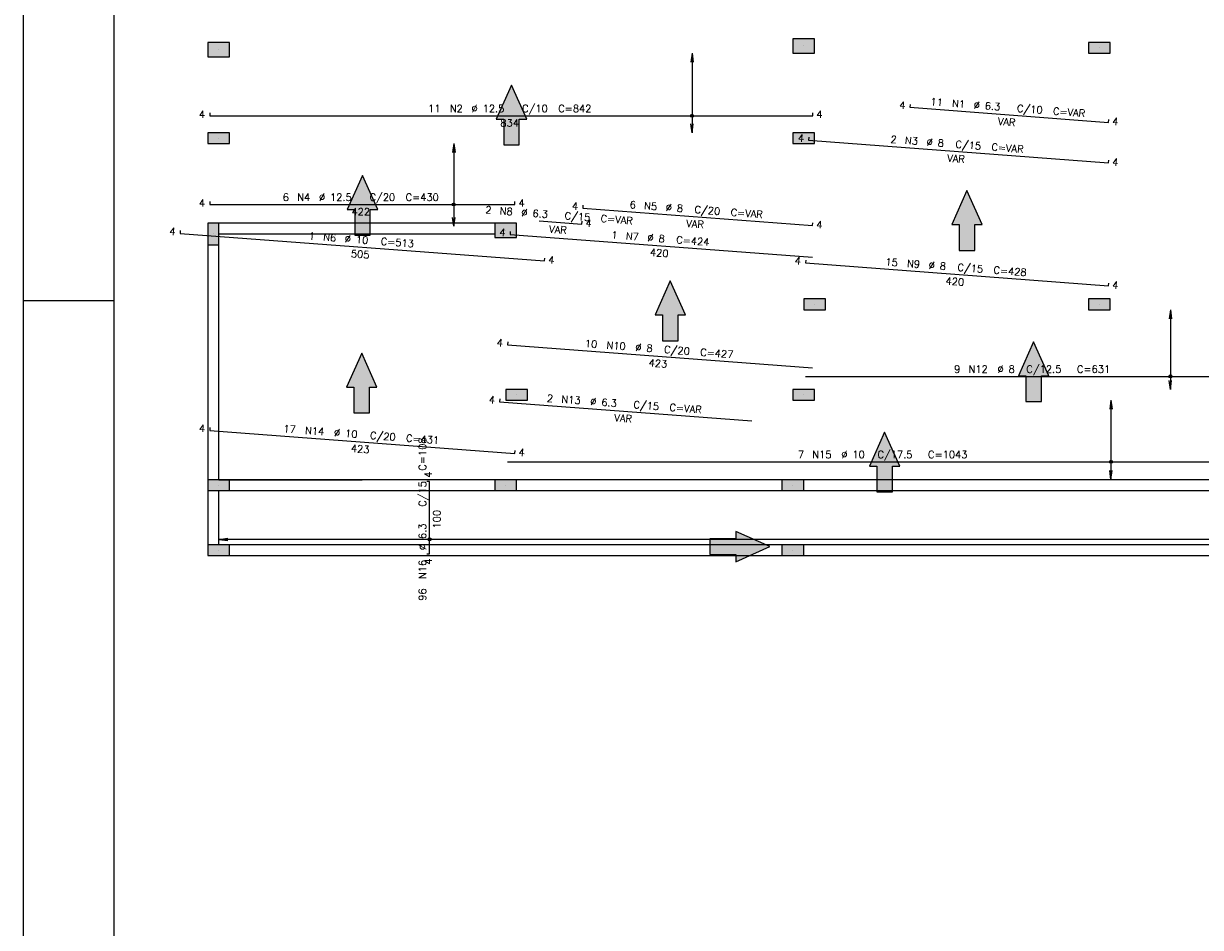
# Model space of a CAD drawing. Extents: x 0 to 119, y 0 to 84.
# Tile 6 of 16: x 0 to 33, y 42 to 67. Entities that reach past the tile are written whole.
import ezdxf

# ---------------------------------------------------------------- set-up
doc = ezdxf.new("R2010")
doc.units = 0
doc.header["$MEASUREMENT"] = 0
for name, color, linetype in [('1', 1, 'CONTINUOUS'), ('2', 2, 'CONTINUOUS'), ('6', 6, 'CONTINUOUS'), ('8', 8, 'CONTINUOUS'), ('9', 9, 'CONTINUOUS')]:
    doc.layers.add(name, color=color, linetype=linetype)
doc.styles.get("Standard").update_dxf_attribs({"font": 'ROMANS.SHX'})

msp = doc.modelspace()

# ---------------------------------------------------------------- linework, layer by layer
at = {"layer": '1', "linetype": 'Continuous'}
for p, q in [((0, 0), (0, 84.099998)), ((21.5806, 66.43836), (21.5806, 66.43836)), ((5.4006, 66.33836), (5.4006, 66.33836)), ((29.7606, 66.38836), (29.7606, 66.38836)), ((5.4006, 63.88836), (5.4006, 63.88836)), ((21.5806, 63.88836), (21.5806, 63.88836)), ((5.2506, 61.23836), (5.2506, 61.23836)), ((5.4006, 61.23836), (9.3706, 61.23836)), ((13.3406, 61.33836), (13.3406, 61.33836)), ((0, 59.400002), (2.5, 59.400002)), ((21.8806, 59.28836), (21.8806, 59.28836)), ((29.7606, 59.28836), (29.7606, 59.28836)), ((13.6406, 56.78836), (13.6406, 56.78836)), ((21.5806, 56.78836), (21.5806, 56.78836)), ((5.4006, 54.43836), (9.3706, 54.43836)), ((5.4006, 54.28836), (5.4006, 54.28836)), ((13.3406, 54.28836), (13.3406, 54.28836)), ((21.2806, 54.28836), (21.2806, 54.28836)), ((5.4006, 52.48836), (5.4006, 52.48836)), ((21.2806, 52.48836), (21.2806, 52.48836))]:
    msp.add_line(p, q, dxfattribs=at)
for points in [[(13.0406, 61.53836), (5.4006, 61.53836)], [(5.4006, 61.23836), (13.0406, 61.23836)], [(5.1006, 60.93836), (5.1006, 54.43836)], [(5.4006, 54.43836), (5.4006, 60.93836)], [(13.0406, 54.43836), (5.7006, 54.43836)], [(20.9806, 54.43836), (13.6406, 54.43836)], [(33.7006, 54.43836), (21.5806, 54.43836)], [(5.1006, 54.13836), (5.1006, 52.63836)], [(5.4006, 52.63836), (5.4006, 54.13836)], [(5.7006, 54.13836), (13.0406, 54.13836)], [(13.6406, 54.13836), (20.9806, 54.13836)], [(21.5806, 54.13836), (33.7006, 54.13836)], [(20.9806, 52.63836), (5.7006, 52.63836)], [(33.7006, 52.63836), (21.5806, 52.63836)], [(5.7006, 52.33836), (20.9806, 52.33836)], [(21.5806, 52.33836), (33.7006, 52.33836)]]:
    msp.add_lwpolyline(points, dxfattribs=at)
at = {"layer": '2', "linetype": 'Continuous'}
for p, q in [((18.494604, 66.23836), (18.461972, 65.990499)), ((18.494604, 66.23836), (18.494604, 64.03836)), ((18.494604, 66.23836), (18.527235, 65.990499)), ((18.494604, 66.23836), (18.494604, 66.23836)), ((18.494604, 64.03836), (18.461972, 64.286221)), ((18.494604, 64.03836), (18.527235, 64.286221)), ((18.494604, 64.03836), (18.494604, 64.03836)), ((11.902602, 63.73836), (11.86997, 63.490499)), ((11.902602, 63.73836), (11.902602, 61.44836)), ((11.902602, 63.73836), (11.935234, 63.490499)), ((11.902602, 63.73836), (11.902602, 63.73836)), ((11.902602, 61.44836), (11.86997, 61.696221)), ((11.902602, 61.44836), (11.935234, 61.696221)), ((11.902602, 61.44836), (11.902602, 61.44836)), ((31.726596, 59.13836), (31.693965, 58.890499)), ((31.726596, 59.13836), (31.726596, 56.93836)), ((31.726596, 59.13836), (31.759228, 58.890499)), ((31.726596, 59.13836), (31.726596, 59.13836)), ((31.726596, 56.93836), (31.693965, 57.186221)), ((31.726596, 56.93836), (31.759228, 57.186221)), ((31.726596, 56.93836), (31.726596, 56.93836)), ((30.078598, 56.63836), (30.045966, 56.390499)), ((30.078598, 56.63836), (30.078598, 54.44836)), ((30.078598, 56.63836), (30.11123, 56.390499)), ((30.078598, 56.63836), (30.078598, 56.63836)), ((30.078598, 54.44836), (30.045966, 54.696221)), ((30.078598, 54.44836), (30.11123, 54.696221)), ((30.078598, 54.44836), (30.078598, 54.44836)), ((5.4006, 52.78836), (5.648461, 52.820992)), ((34.0006, 52.78836), (5.4006, 52.78836)), ((5.4006, 52.78836), (5.648461, 52.755728)), ((5.4006, 52.78836), (5.4006, 52.78836))]:
    msp.add_line(p, q, dxfattribs=at)
for points in [[(5.7006, 66.13836), (5.7006, 66.53836), (5.1006, 66.53836), (5.1006, 66.13836), (5.7006, 66.13836)], [(21.8806, 66.23836), (21.8806, 66.63836), (21.2806, 66.63836), (21.2806, 66.23836), (21.8806, 66.23836)], [(29.4606, 66.53836), (29.4606, 66.23836), (30.0606, 66.23836), (30.0606, 66.53836), (29.4606, 66.53836)], [(5.7006, 63.73836), (5.7006, 64.03836), (5.1006, 64.03836), (5.1006, 63.73836), (5.7006, 63.73836)], [(21.2806, 64.03836), (21.2806, 63.73836), (21.8806, 63.73836), (21.8806, 64.03836), (21.2806, 64.03836)], [(5.1006, 60.93836), (5.4006, 60.93836), (5.4006, 61.53836), (5.1006, 61.53836), (5.1006, 60.93836)], [(13.0406, 61.53836), (13.0406, 61.13836), (13.6406, 61.13836), (13.6406, 61.53836), (13.0406, 61.53836)], [(21.5806, 59.43836), (21.5806, 59.13836), (22.1806, 59.13836), (22.1806, 59.43836), (21.5806, 59.43836)], [(29.4606, 59.43836), (29.4606, 59.13836), (30.0606, 59.13836), (30.0606, 59.43836), (29.4606, 59.43836)], [(13.3406, 56.93836), (13.3406, 56.63836), (13.9406, 56.63836), (13.9406, 56.93836), (13.3406, 56.93836)], [(21.2806, 56.93836), (21.2806, 56.63836), (21.8806, 56.63836), (21.8806, 56.93836), (21.2806, 56.93836)], [(5.1006, 54.43836), (5.1006, 54.13836), (5.7006, 54.13836), (5.7006, 54.43836), (5.1006, 54.43836)], [(13.0406, 54.43836), (13.0406, 54.13836), (13.6406, 54.13836), (13.6406, 54.43836), (13.0406, 54.43836)], [(20.9806, 54.43836), (20.9806, 54.13836), (21.5806, 54.13836), (21.5806, 54.43836), (20.9806, 54.43836)], [(5.1006, 52.63836), (5.1006, 52.33836), (5.7006, 52.33836), (5.7006, 52.63836), (5.1006, 52.63836)], [(20.9806, 52.63836), (20.9806, 52.33836), (21.5806, 52.33836), (21.5806, 52.63836), (20.9806, 52.63836)]]:
    msp.add_lwpolyline(points, dxfattribs=at)
for centre, radius in [((18.494604, 64.50636), 0.041625), ((18.494604, 64.50636), 0.02075), ((11.902602, 62.05286), 0.041625), ((11.902602, 62.05286), 0.02075), ((31.726596, 57.297026), 0.041625), ((31.726596, 57.297026), 0.02075), ((30.078598, 54.933646), 0.041625), ((30.078598, 54.933646), 0.02075), ((11.233975, 52.78836), 0.041625), ((11.233975, 52.78836), 0.02075)]:
    msp.add_circle(centre, radius, dxfattribs=at)
at = {"layer": '6', "linetype": 'Continuous'}
for p, q in [((24.527449, 64.821356), (24.521375, 64.741587)), ((5.1506, 64.58636), (5.1506, 64.50636)), ((5.1506, 64.50636), (21.8306, 64.50636)), ((21.8306, 64.50636), (21.8306, 64.58636)), ((24.521375, 64.741587), (30.011819, 64.323533)), ((30.011819, 64.323533), (30.017893, 64.403302)), ((21.722867, 63.911693), (21.716793, 63.831924)), ((21.716793, 63.831924), (30.011206, 63.20037)), ((30.011206, 63.20037), (30.01728, 63.280139)), ((5.1506, 62.13286), (5.1506, 62.05286)), ((5.1506, 62.05286), (13.5906, 62.05286)), ((13.5906, 62.05286), (13.5906, 62.13286)), ((15.472984, 62.029201), (15.466956, 61.949428)), ((15.466956, 61.949428), (21.828795, 61.468685)), ((14.264408, 61.596336), (15.443008, 61.507273)), ((15.443008, 61.507273), (15.449036, 61.587046)), ((21.828795, 61.468685), (21.834824, 61.548457)), ((4.336628, 61.333488), (4.3306, 61.253715)), ((4.3306, 61.253715), (14.4106, 60.492002)), ((13.465672, 61.305314), (13.459644, 61.225542)), ((13.459644, 61.225542), (21.828189, 60.593158)), ((14.4106, 60.492002), (14.416628, 60.571775)), ((21.637281, 60.516388), (21.631207, 60.436619)), ((21.631207, 60.436619), (30.011208, 59.798548)), ((30.011208, 59.798548), (30.017281, 59.878317)), ((13.394217, 58.250769), (13.388189, 58.170997)), ((13.388189, 58.170997), (21.828189, 57.533214)), ((21.6306, 57.297026), (34.2506, 57.297026)), ((13.173614, 56.67627), (13.167586, 56.596497)), ((13.167586, 56.596497), (20.150186, 56.068845)), ((5.156628, 55.88343), (5.1506, 55.803658)), ((5.1506, 55.803658), (13.5906, 55.165875)), ((13.5906, 55.165875), (13.596628, 55.245647)), ((13.3906, 54.933646), (34.2506, 54.933646)), ((11.233975, 54.38836), (11.153975, 54.38836)), ((11.233975, 52.38836), (11.233975, 54.38836)), ((11.153975, 52.38836), (11.233975, 52.38836))]:
    msp.add_line(p, q, dxfattribs=at)
for points in [[(13.712922, 63.700361), (13.712922, 64.412293), (13.918729, 64.412293), (13.497644, 65.353551), (13.076559, 64.412293), (13.282366, 64.412293), (13.282366, 63.700361), (13.712922, 63.700361)], [(9.592786, 61.199296), (9.592786, 61.911229), (9.798593, 61.911229), (9.377507, 62.852486), (8.956422, 61.911229), (9.162229, 61.911229), (9.162229, 61.199296), (9.592786, 61.199296)], [(26.313266, 60.783859), (26.313266, 61.495791), (26.519074, 61.495791), (26.097988, 62.437049), (25.676903, 61.495791), (25.88271, 61.495791), (25.88271, 60.783859), (26.313266, 60.783859)], [(18.105301, 58.283859), (18.105301, 58.995791), (18.311108, 58.995791), (17.890023, 59.937049), (17.468937, 58.995791), (17.674745, 58.995791), (17.674745, 58.283859), (18.105301, 58.283859)], [(28.155878, 56.601427), (28.155878, 57.31336), (28.361685, 57.31336), (27.9406, 58.254618), (27.519515, 57.31336), (27.725322, 57.31336), (27.725322, 56.601427), (28.155878, 56.601427)], [(9.570896, 56.288791), (9.570896, 57.000724), (9.776704, 57.000724), (9.355618, 57.941981), (8.934533, 57.000724), (9.14034, 57.000724), (9.14034, 56.288791), (9.570896, 56.288791)], [(24.035878, 54.101427), (24.035878, 54.81336), (24.241685, 54.81336), (23.8206, 55.754618), (23.399515, 54.81336), (23.605322, 54.81336), (23.605322, 54.101427), (24.035878, 54.101427)], [(18.988667, 52.373082), (19.7006, 52.373082), (19.7006, 52.167275), (20.641858, 52.58836), (19.7006, 53.009445), (19.7006, 52.803638), (18.988667, 52.803638), (18.988667, 52.373082)]]:
    msp.add_lwpolyline(points, dxfattribs=at)
at = {"layer": '8', "linetype": 'Continuous'}
msp.add_line((2.5, 83.099998), (2.5, 1), dxfattribs=at)
at = {"layer": '9', "linetype": 'Continuous'}
for points in [[(5.7006, 66.13836), (5.7006, 66.53836), (5.1006, 66.53836)], [(5.7006, 66.13836), (5.1006, 66.53836), (5.1006, 66.13836)], [(21.8806, 66.23836), (21.8806, 66.63836), (21.2806, 66.63836)], [(21.8806, 66.23836), (21.2806, 66.63836), (21.2806, 66.23836)], [(29.4606, 66.53836), (29.4606, 66.23836), (30.0606, 66.23836)], [(29.4606, 66.53836), (30.0606, 66.23836), (30.0606, 66.53836)], [(29.4606, 66.53836), (30.0606, 66.53836), (29.4606, 66.53836)], [(5.7006, 66.13836), (5.1006, 66.13836), (5.7006, 66.13836)], [(21.8806, 66.23836), (21.2806, 66.23836), (21.8806, 66.23836)], [(13.497644, 65.353551), (13.076559, 64.412293), (13.282366, 64.412293)], [(13.497644, 65.353551), (13.282366, 64.412293), (13.712922, 63.700361)], [(13.497644, 65.353551), (13.712922, 63.700361), (13.712922, 64.412293)], [(13.497644, 65.353551), (13.712922, 64.412293), (13.918729, 64.412293)], [(13.712922, 63.700361), (13.282366, 64.412293), (13.282366, 63.700361)], [(5.7006, 63.73836), (5.7006, 64.03836), (5.1006, 64.03836)], [(5.7006, 63.73836), (5.1006, 64.03836), (5.1006, 63.73836)], [(21.2806, 64.03836), (21.2806, 63.73836), (21.8806, 63.73836)], [(21.2806, 64.03836), (21.8806, 63.73836), (21.8806, 64.03836)], [(21.2806, 64.03836), (21.8806, 64.03836), (21.2806, 64.03836)], [(5.7006, 63.73836), (5.1006, 63.73836), (5.7006, 63.73836)], [(9.377507, 62.852486), (8.956422, 61.911229), (9.162229, 61.911229)], [(9.377507, 62.852486), (9.162229, 61.911229), (9.592786, 61.199296)], [(9.377507, 62.852486), (9.592786, 61.199296), (9.592786, 61.911229)], [(9.377507, 62.852486), (9.592786, 61.911229), (9.798593, 61.911229)], [(26.097988, 62.437049), (25.676903, 61.495791), (25.88271, 61.495791)], [(26.097988, 62.437049), (25.88271, 61.495791), (26.313266, 60.783859)], [(26.097988, 62.437049), (26.313266, 60.783859), (26.313266, 61.495791)], [(26.097988, 62.437049), (26.313266, 61.495791), (26.519074, 61.495791)], [(9.592786, 61.199296), (9.162229, 61.911229), (9.162229, 61.199296)], [(5.1006, 60.93836), (5.4006, 60.93836), (5.4006, 61.53836)], [(5.1006, 60.93836), (5.4006, 61.53836), (5.1006, 61.53836)], [(5.1006, 60.93836), (5.1006, 61.53836), (5.1006, 60.93836)], [(13.0406, 61.53836), (13.0406, 61.13836), (13.6406, 61.13836)], [(13.0406, 61.53836), (13.6406, 61.13836), (13.6406, 61.53836)], [(13.0406, 61.53836), (13.6406, 61.53836), (13.0406, 61.53836)], [(26.313266, 60.783859), (25.88271, 61.495791), (25.88271, 60.783859)], [(17.890023, 59.937049), (17.468937, 58.995791), (17.674745, 58.995791)], [(17.890023, 59.937049), (17.674745, 58.995791), (18.105301, 58.283859)], [(17.890023, 59.937049), (18.105301, 58.283859), (18.105301, 58.995791)], [(17.890023, 59.937049), (18.105301, 58.995791), (18.311108, 58.995791)], [(21.5806, 59.43836), (21.5806, 59.13836), (22.1806, 59.13836)], [(21.5806, 59.43836), (22.1806, 59.13836), (22.1806, 59.43836)], [(21.5806, 59.43836), (22.1806, 59.43836), (21.5806, 59.43836)], [(29.4606, 59.43836), (29.4606, 59.13836), (30.0606, 59.13836)], [(29.4606, 59.43836), (30.0606, 59.13836), (30.0606, 59.43836)], [(29.4606, 59.43836), (30.0606, 59.43836), (29.4606, 59.43836)], [(18.105301, 58.283859), (17.674745, 58.995791), (17.674745, 58.283859)], [(27.9406, 58.254618), (27.519515, 57.31336), (27.725322, 57.31336)], [(27.9406, 58.254618), (27.725322, 57.31336), (28.155878, 56.601427)], [(27.9406, 58.254618), (28.155878, 56.601427), (28.155878, 57.31336)], [(27.9406, 58.254618), (28.155878, 57.31336), (28.361685, 57.31336)], [(9.355618, 57.941981), (8.934533, 57.000724), (9.14034, 57.000724)], [(9.355618, 57.941981), (9.14034, 57.000724), (9.570896, 56.288791)], [(9.355618, 57.941981), (9.570896, 56.288791), (9.570896, 57.000724)], [(9.355618, 57.941981), (9.570896, 57.000724), (9.776704, 57.000724)], [(28.155878, 56.601427), (27.725322, 57.31336), (27.725322, 56.601427)], [(9.570896, 56.288791), (9.14034, 57.000724), (9.14034, 56.288791)], [(13.3406, 56.93836), (13.3406, 56.63836), (13.9406, 56.63836)], [(13.3406, 56.93836), (13.9406, 56.63836), (13.9406, 56.93836)], [(13.3406, 56.93836), (13.9406, 56.93836), (13.3406, 56.93836)], [(21.2806, 56.93836), (21.2806, 56.63836), (21.8806, 56.63836)], [(21.2806, 56.93836), (21.8806, 56.63836), (21.8806, 56.93836)], [(21.2806, 56.93836), (21.8806, 56.93836), (21.2806, 56.93836)], [(23.8206, 55.754618), (23.399515, 54.81336), (23.605322, 54.81336)], [(23.8206, 55.754618), (23.605322, 54.81336), (24.035878, 54.101427)], [(23.8206, 55.754618), (24.035878, 54.101427), (24.035878, 54.81336)], [(23.8206, 55.754618), (24.035878, 54.81336), (24.241685, 54.81336)], [(24.035878, 54.101427), (23.605322, 54.81336), (23.605322, 54.101427)], [(5.1006, 54.43836), (5.1006, 54.13836), (5.7006, 54.13836)], [(5.1006, 54.43836), (5.7006, 54.13836), (5.7006, 54.43836)], [(5.1006, 54.43836), (5.7006, 54.43836), (5.1006, 54.43836)], [(13.0406, 54.43836), (13.0406, 54.13836), (13.6406, 54.13836)], [(13.0406, 54.43836), (13.6406, 54.13836), (13.6406, 54.43836)], [(13.0406, 54.43836), (13.6406, 54.43836), (13.0406, 54.43836)], [(20.9806, 54.43836), (20.9806, 54.13836), (21.5806, 54.13836)], [(20.9806, 54.43836), (21.5806, 54.13836), (21.5806, 54.43836)], [(20.9806, 54.43836), (21.5806, 54.43836), (20.9806, 54.43836)], [(19.7006, 52.373082), (19.7006, 52.803638), (18.988667, 52.803638)], [(19.7006, 52.373082), (18.988667, 52.803638), (18.988667, 52.373082)], [(19.7006, 52.803638), (20.641858, 52.58836), (19.7006, 53.009445)], [(19.7006, 52.373082), (20.641858, 52.58836), (19.7006, 52.803638)], [(5.1006, 52.63836), (5.1006, 52.33836), (5.7006, 52.33836)], [(5.1006, 52.63836), (5.7006, 52.33836), (5.7006, 52.63836)], [(5.1006, 52.63836), (5.7006, 52.63836), (5.1006, 52.63836)], [(19.7006, 52.373082), (19.7006, 52.167275), (20.641858, 52.58836)], [(20.9806, 52.63836), (20.9806, 52.33836), (21.5806, 52.33836)], [(20.9806, 52.63836), (21.5806, 52.33836), (21.5806, 52.63836)], [(20.9806, 52.63836), (21.5806, 52.63836), (20.9806, 52.63836)]]:
    msp.add_solid(points, dxfattribs=at)

# ---------------------------------------------------------------- texts
at = {"layer": '2', "linetype": 'Continuous'}
for s, p in [('11', (11.1906, 64.60636)), ('N2', (11.7906, 64.60636)), ('%%c 12.5', (12.3906, 64.60636)), ('C/10', (13.7906, 64.60636)), ('C=842', (14.7906, 64.60636)), ('4', (4.8506, 64.44636)), ('4', (21.9306, 64.44636)), ('834', (13.1906, 64.20636)), ('4', (4.8506, 61.99286)), ('6', (7.1706, 62.15286)), ('N4', (7.5706, 62.15286)), ('%%c 12.5', (8.1706, 62.15286)), ('C/20', (9.5706, 62.15286)), ('C=430', (10.5706, 62.15286)), ('4', (13.6906, 61.99286)), ('422', (9.0706, 61.75286)), ('9', (25.7406, 57.397026)), ('N12', (26.1406, 57.397026)), ('%%c 8', (26.9406, 57.397026)), ('C/12.5', (27.7406, 57.397026)), ('C=631', (29.1406, 57.397026)), ('7', (21.4206, 55.033646)), ('N15', (21.8206, 55.033646)), ('%%c 10', (22.6206, 55.033646)), ('C/17.5', (23.6206, 55.033646)), ('C=1043', (25.0206, 55.033646))]:
    msp.add_text(s, height=0.2, dxfattribs=at).set_placement(p)
for s, rotation, p in [('4', 355.645779, (24.217686, 64.704537)), ('11', 355.645779, (25.080539, 64.7993)), ('N1', 355.645779, (25.678808, 64.753747)), ('%%c 6.3', 355.645779, (26.277076, 64.708193)), ('C/10', 355.645779, (27.473612, 64.617087)), ('C=VAR', 355.645779, (28.470726, 64.541164)), ('VAR', 355.645779, (26.944686, 64.256202)), ('4', 355.645779, (30.106975, 64.256114)), ('4', 355.645779, (21.413104, 63.794874)), ('2', 355.645779, (23.977076, 63.760111)), ('N3', 355.645779, (24.375921, 63.729742)), ('%%c 8', 355.645779, (24.97419, 63.684188)), ('C/15', 355.645779, (25.771881, 63.623451)), ('C=VAR', 355.645779, (26.768994, 63.547528)), ('VAR', 355.645779, (25.542089, 63.23979)), ('4', 355.645779, (30.106362, 63.132951)), ('2', 355.678557, (12.767213, 61.809759)), ('N8', 355.678557, (13.166076, 61.779618)), ('%%c 6.3', 355.678557, (13.76437, 61.734407)), ('4', 355.678557, (15.163287, 61.912204)), ('6', 355.678557, (16.760812, 61.951941)), ('N5', 355.678557, (17.159675, 61.9218)), ('%%c 8', 355.678557, (17.757969, 61.876589)), ('C/20', 355.678557, (18.555695, 61.816307)), ('C=VAR', 355.678557, (19.552852, 61.740955)), ('C/15', 355.678557, (14.960959, 61.643985)), ('4', 355.678557, (15.538202, 61.439908)), ('C=VAR', 355.678557, (15.958116, 61.568633)), ('VAR', 355.678557, (18.326123, 61.432515)), ('4', 355.678557, (21.92399, 61.40132)), ('4', 355.678557, (4.026932, 61.216491)), ('1', 355.678557, (7.8824, 61.085602)), ('N6', 355.678557, (8.281262, 61.055462)), ('%%c 10', 355.678557, (8.879557, 61.01025)), ('4', 355.678557, (13.155976, 61.188318)), ('VAR', 355.678557, (14.531955, 61.275263)), ('1', 355.678557, (16.255432, 61.114558)), ('N7', 355.678557, (16.654295, 61.084417)), ('%%c 8', 355.678557, (17.252589, 61.039206)), ('C=513', 355.678557, (9.876714, 60.934899)), ('C=424', 355.678557, (18.050314, 60.978925)), ('505', 355.678557, (9.048847, 60.596317)), ('4', 355.678557, (14.505794, 60.424638)), ('420', 355.678557, (17.322164, 60.632808)), ('4', 355.645779, (21.327518, 60.399569)), ('15', 355.645779, (23.834572, 60.369139)), ('N9', 355.645779, (24.432841, 60.323586)), ('%%c 8', 355.645779, (25.031109, 60.278033)), ('C/15', 355.645779, (25.8288, 60.217295)), ('C=428', 355.645779, (26.825913, 60.141372)), ('420', 355.645779, (25.499297, 59.841226)), ('4', 355.645779, (30.106364, 59.731129)), ('4', 355.678557, (13.084521, 58.133773)), ('10', 355.678557, (15.521694, 58.11006)), ('N10', 355.678557, (16.119988, 58.064849)), ('%%c 8', 355.678557, (16.917714, 58.004567)), ('C/20', 355.678557, (17.71544, 57.944286)), ('C=427', 355.678557, (18.712597, 57.868934)), ('423', 355.678557, (17.286436, 57.575564)), ('4', 355.678557, (12.863918, 56.559274)), ('2', 355.678557, (14.472676, 56.598161)), ('N13', 355.678557, (14.871538, 56.56802)), ('%%c 6.3', 355.678557, (15.669264, 56.507739)), ('C/15', 355.678557, (16.865852, 56.417317)), ('C=VAR', 355.678557, (17.863009, 56.341965)), ('VAR', 355.678557, (16.337133, 56.05613)), ('4', 355.678557, (4.846932, 55.766434)), ('17', 355.678557, (7.18439, 55.750256)), ('N14', 355.678557, (7.782684, 55.705045)), ('%%c 10', 355.678557, (8.580409, 55.644763)), ('C/20', 355.678557, (9.577566, 55.569411)), ('C=431', 355.678557, (10.574723, 55.49406)), ('423', 355.678557, (9.048847, 55.208225)), ('C=108', 90, (11.133975, 54.68836)), ('4', 355.678557, (13.685794, 55.09851)), ('4', 90, (11.293975, 54.48836)), ('C/15', 90, (11.133975, 53.68836)), ('100', 90, (11.533975, 53.08836)), ('%%c 6.3', 90, (11.133975, 52.48836)), ('N16', 90, (11.133975, 51.68836)), ('4', 90, (11.293975, 52.08836)), ('96', 90, (11.133975, 51.08836))]:
    msp.add_text(s, height=0.2, rotation=rotation, dxfattribs=at).set_placement(p)

doc.saveas('drawing.dxf')
